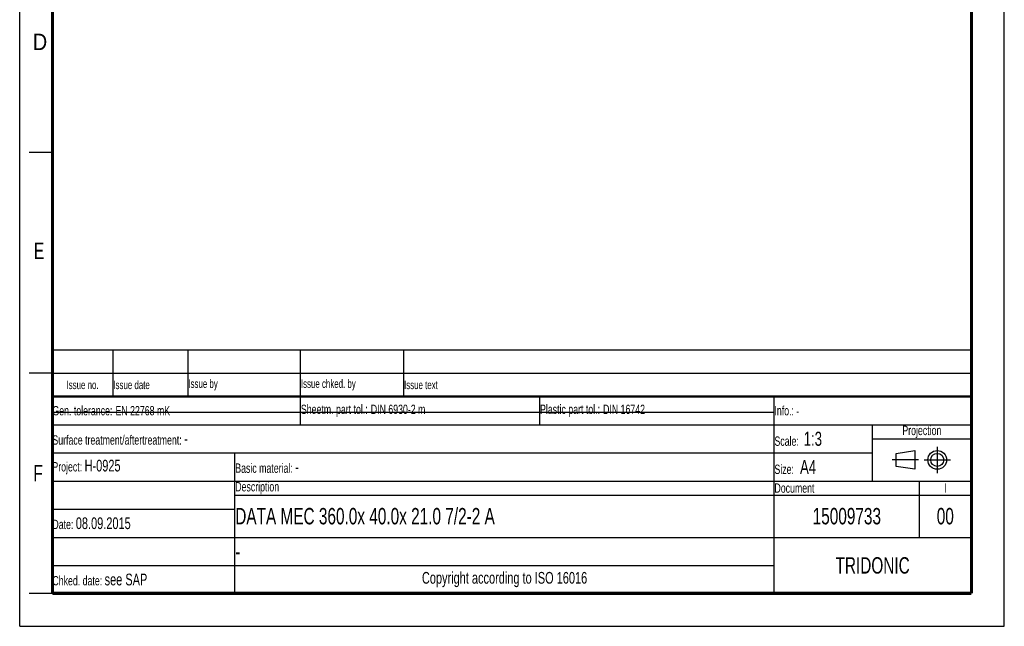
# Model space of a CAD drawing. Header units: millimetres. Extents: x 0 to 210, y 0 to 297.
# Tile 1 of 4: x 0 to 210, y 0 to 129. Entities that reach past the tile are written whole.
import ezdxf

# ---------------------------------------------------------------- set-up
doc = ezdxf.new("R2010")
doc.units = ezdxf.units.MM
doc.header["$LTSCALE"] = 19.36
doc.linetypes.add('CENTER', pattern=[0.6, 0.375, -0.075, 0.075, -0.075])
doc.layers.get('0').update_dxf_attribs({"linetype": 'CONTINUOUS'})
doc.layers.add('DEFAULT_1', color=7, linetype='CENTER')
doc.styles.get("Standard").update_dxf_attribs({"font": 'txt', "width": 0.7})
doc.styles.add('TEXTSTYLE_2', font='txt', dxfattribs={"width": 0.75})

# ---------------------------------------------------------------- blocks, each defined once
blk = doc.blocks.new('SYMBOL_2_BL0', base_point=(192.31, 35.47))
at = {"color": 2, "linetype": 'Continuous'}
for p, q in [((186.91, 36.87), (190.91, 37.47)), ((186.91, 34.07), (186.91, 36.87)), ((190.91, 37.47), (190.91, 33.47)), ((190.91, 33.47), (186.91, 34.07))]:
    blk.add_line(p, q, dxfattribs=at)
for radius in [2, 1.4]:
    blk.add_circle((195.71, 35.47), radius, dxfattribs=at)
at = {"layer": 'DEFAULT_1', "color": 2, "linetype": 'CENTER'}
for p, q in [((195.71, 38.27), (195.71, 32.67)), ((191.71, 35.47), (186.11, 35.47)), ((192.91, 35.47), (198.5, 35.47))]:
    blk.add_line(p, q, dxfattribs=at)
blk = doc.blocks.new('*T12')
at = {"color": 0, "linetype": 'ByBlock', "lineweight": -2}
for p, q in [((0, 42), (196, 42)), ((0, 0), (0, 42)), ((53, 36), (53, 42)), ((104, 36), (104, 42)), ((154, 0), (154, 42)), ((196, 0), (196, 42)), ((0, 36), (196, 36)), ((175, 24), (175, 36)), ((175, 33), (196, 33)), ((0, 30), (175, 30)), ((39, 0), (39, 30)), ((0, 24), (196, 24)), ((185, 12), (185, 24)), ((39, 21), (196, 21)), ((0, 18), (39, 18)), ((0, 12), (196, 12)), ((0, 6), (154, 6)), ((0, 0), (196, 0))]:
    blk.add_line(p, q, dxfattribs=at)
at = {"color": 5, "linetype": 'Continuous'}
for s, insert, char_height, width, attachment_point in [('Gen. tolerance:\\H2.5; \\H2.0;EN 22768 mK', (0.06, 39), 2, 52.88, 4), ('Sheetm. part tol.:\\H2.5; \\H2.0;DIN 6930-2 m', (53.06, 39), 2, 50.88, 4), ('Plastic part tol.:\\H2.5; \\H2.0;DIN 16742', (104.06, 39), 2, 49.88, 4), ('Info.: \\H1.8;{\\W0.7;-}', (154.06, 39), 2, 41.88, 4), ('Projection', (185.5, 34.5), 2, 20.88, 5), ('Surface treatment/aftertreatment: \\H2.5;-', (0.06, 33), 2, 153.88, 4), ('Scale:  \\H3.0;1:3', (154.06, 33), 2, 20.88, 4), ('Project: \\H2.5;H-0925', (0.06, 27), 2, 38.88, 4), ('Basic material: \\H2.5;-', (39.06, 27), 2, 114.88, 4), ('Size: \\H3.0; A4', (154.06, 27), 2, 20.88, 4), ('Description', (39.06, 22.5), 2, 114.88, 4), ('Document', (154.06, 22.5), 2, 30.88, 4), ('I', (190.5, 22.5), 2, 10.88, 5), ('Date: \\H2.5;08.09.2015', (0.06, 15), 2, 38.88, 4), ('TRIDONIC', (175, 6), 3.5, 41.88, 5), ('Chked. date: \\H2.5;see SAP', (0.06, 3), 2, 38.88, 4), ('Copyright according to ISO 16016', (96.5, 3), 2.5, 114.88, 5)]:
    blk.add_mtext(s, dxfattribs=dict(at, insert=insert, char_height=char_height, width=width, attachment_point=attachment_point))
at = {"color": 7, "linetype": 'Continuous', "char_height": 3.5}
for s, insert, width, attachment_point in [('DATA MEC 360.0x 40.0x 21.0 7/2-2 A', (39.06, 16.5), 114.88, 4), ('15009733', (169.5, 16.5), 30.88, 5), ('00', (190.5, 16.5), 10.88, 5), ('-', (39.06, 9), 114.88, 4)]:
    blk.add_mtext(s, dxfattribs=dict(at, insert=insert, width=width, attachment_point=attachment_point))
blk = doc.blocks.new('*T13')
at = {"color": 0, "linetype": 'ByBlock', "lineweight": -2}
for p, q in [((0, 10), (196, 10)), ((0, 0), (0, 10)), ((13, 0), (13, 10)), ((29, 0), (29, 10)), ((53, 0), (53, 10)), ((75, 0), (75, 10)), ((196, 0), (196, 10)), ((0, 5), (196, 5)), ((0, 0), (196, 0))]:
    blk.add_line(p, q, dxfattribs=at)
at = {"color": 5, "linetype": 'Continuous', "char_height": 1.8}
for s, insert, width, attachment_point in [('Issue no.', (6.5, 2.5), 12.88, 5), ('Issue date ', (13.06, 2.5), 15.88, 4), ('Issue by ', (29.06, 2.5), 23.88, 4), ('Issue chked. by', (53.06, 2.5), 21.88, 4), ('Issue text ', (75.06, 2.5), 120.88, 4)]:
    blk.add_mtext(s, dxfattribs=dict(at, insert=insert, width=width, attachment_point=attachment_point))

msp = doc.modelspace()

# ---------------------------------------------------------------- linework, layer by layer
at = {"color": 2, "linetype": 'Continuous'}
for p, q in [((0, 0), (0, 297)), ((210, 0), (210, 297)), ((7, 101), (2, 101)), ((7, 54), (2, 54)), ((7, 7), (2, 7)), ((0, 0), (210, 0))]:
    msp.add_line(p, q, dxfattribs=at)
at = {"color": 7, "linetype": 'Continuous'}
msp.add_line((7.219, 45.67), (161.019, 45.67), dxfattribs=at)
for points, const_width in [([(7, 7), (7, 290)], 0.7), ([(203, 7), (203, 290)], 0.7), ([(7, 49), (203, 49)], 0.5), ([(7, 7), (203, 7)], 0.7)]:
    msp.add_lwpolyline(points, dxfattribs=dict(at, const_width=const_width))

# ---------------------------------------------------------------- block references
for name, p in [('*T13', (6.914, 48.96)), ('*T12', (6.914, 6.96))]:
    msp.add_blockref(name, p)
at = {"color": 2, "linetype": 'Continuous'}
msp.add_blockref('SYMBOL_2_BL0', (192.305, 35.47), dxfattribs=at)

# ---------------------------------------------------------------- texts
at = {"color": 5, "linetype": 'Continuous', "style": 'TEXTSTYLE_2'}
for s, width, p in [('D', 0.904762, (2.807, 122.857)), ('E', 0.714286, (3.002, 78.302)), ('F', 0.714286, (2.922, 30.897))]:
    msp.add_text(s, height=3.5, dxfattribs=dict(at, width=width)).set_placement(p)

doc.saveas('drawing.dxf')
